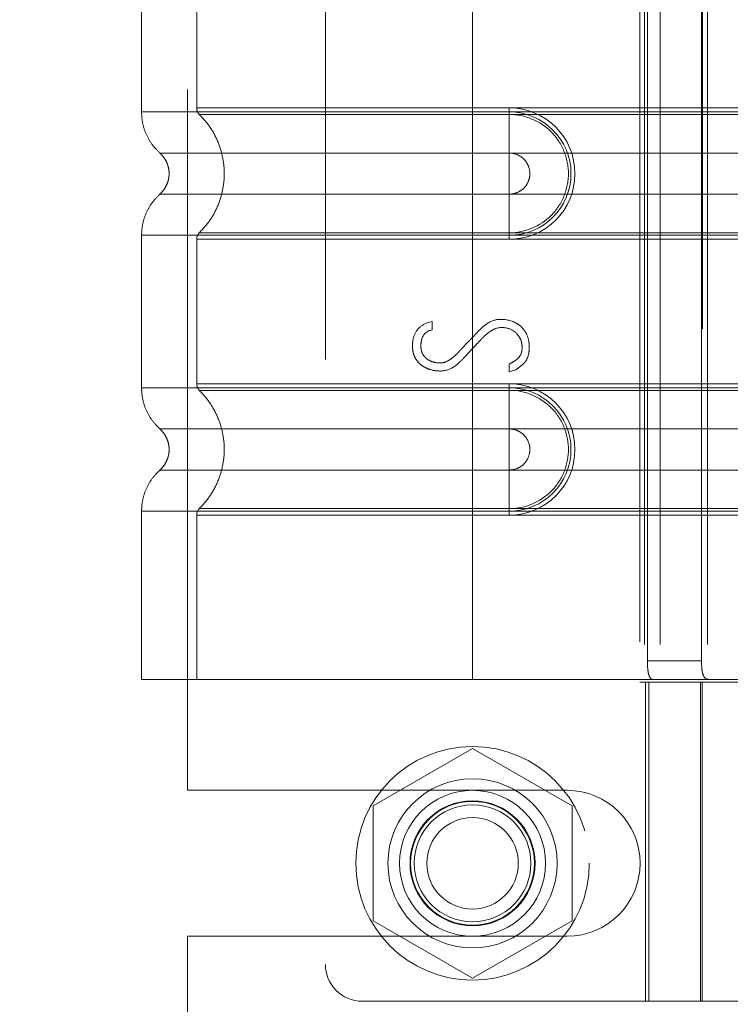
# Model space of a CAD drawing. Header units: inches. Extents: x 0.2 to 10.8, y 0.2 to 8.2.
# Tile 34 of 146: x 1.9 to 2.001, y 3.448 to 3.589. Entities that reach past the tile are written whole.
import ezdxf

# ---------------------------------------------------------------- set-up
doc = ezdxf.new("R2010")
doc.units = ezdxf.units.IN
doc.header["$MEASUREMENT"] = 0
doc.linetypes.add('HIDDEN', pattern=[0.075, 0.05, -0.025])
doc.layers.add('DIMENSIONS', color=140, linetype='Continuous')
doc.styles.add('SLDTEXTSTYLE0', font='TXT', dxfattribs={"width": 0.7})
doc.dimstyles.new('SLDDIMSTYLE1', dxfattribs={"dimtxt": 0.084961, "dimasz": 0.13, "dimexe": 0, "dimexo": 0.0625, "dimgap": 0.02124, "dimtad": 0, "dimtih": 1, "dimtoh": 1, "dimlfac": 15, "dimrnd": 1e-09, "dimzin": 12, "dimdsep": 46, "dimtxsty": 'SLDTEXTSTYLE0', "dimsah": 1, "dimcen": 0.09, "dimadec": 0, "dimazin": 3, "dimtfac": 1, "dimtmove": 0, "dimatfit": 0, "dimfxl": 0, "dimfrac": 2, "dimtolj": 1, "dimtzin": 12, "dimarcsym": 0})

# ---------------------------------------------------------------- blocks, each defined once
blk = doc.blocks.new('_D_5')
at = {"layer": 'DIMENSIONS'}
for p, q in [((1.10274, 3.32643), (1.10274, 3.57643)), ((1.9172, 3.32643), (0.97774, 3.32643)), ((1.19976, 3.16343), (0.97774, 3.16343)), ((1.10274, 2.86932), (1.10274, 3.16343)), ((0.57204, 2.86932), (0.54351, 2.86932)), ((0.54351, 2.86932), (0.54351, 2.73429)), ((0.82451, 2.86932), (0.85304, 2.86932)), ((0.85304, 2.86932), (0.85304, 2.73429)), ((0.97768, 2.86932), (1.10274, 2.86932)), ((0.54351, 2.73429), (0.57204, 2.73429)), ((0.85304, 2.73429), (0.82451, 2.73429))]:
    blk.add_line(p, q, dxfattribs=at)
for points in [[(1.10274, 3.32643), (1.12274, 3.45643), (1.08274, 3.45643)], [(1.10274, 3.16343), (1.08274, 3.03343), (1.12274, 3.03343)]]:
    blk.add_solid(points, dxfattribs=at)
at = {"layer": 'DIMENSIONS', "char_height": 0.083333, "attachment_point": 1, "style": 'SLDTEXTSTYLE0'}
for s, insert in [('2.45', (0.57204, 2.99576)), ('62.1', (0.57204, 2.84171))]:
    blk.add_mtext(s, dxfattribs=dict(at, insert=insert))
blk = doc.blocks.new('_D_6')
at = {"layer": 'DIMENSIONS'}
for p, q in [((0.72529, 3.7679), (0.72529, 4.0179)), ((1.9172, 3.7679), (0.60029, 3.7679)), ((0.56371, 3.56224), (0.53518, 3.56224)), ((0.53518, 3.56224), (0.53518, 3.42721)), ((0.88686, 3.56224), (0.91539, 3.56224)), ((0.91539, 3.56224), (0.91539, 3.42721)), ((0.53518, 3.42721), (0.56371, 3.42721)), ((0.91539, 3.42721), (0.88686, 3.42721)), ((1.9172, 3.32643), (0.60029, 3.32643)), ((0.72529, 3.32643), (0.72529, 3.07643))]:
    blk.add_line(p, q, dxfattribs=at)
for points in [[(0.72529, 3.7679), (0.74529, 3.8979), (0.70529, 3.8979)], [(0.72529, 3.32643), (0.70529, 3.19643), (0.74529, 3.19643)]]:
    blk.add_solid(points, dxfattribs=at)
at = {"layer": 'DIMENSIONS', "char_height": 0.083333, "attachment_point": 1, "style": 'SLDTEXTSTYLE0'}
for s, insert in [('6.62', (0.59905, 3.68868)), ('168.2', (0.56371, 3.53463))]:
    blk.add_mtext(s, dxfattribs=dict(at, insert=insert))
blk = doc.blocks.new('_D_7')
at = {"layer": 'DIMENSIONS'}
for p, q in [((0.55067, 4.37012), (0.52214, 4.37012)), ((0.52214, 4.37012), (0.52214, 4.23509)), ((0.87382, 4.37012), (0.90235, 4.37012)), ((0.90235, 4.37012), (0.90235, 4.23509)), ((1.02699, 4.37012), (1.10274, 4.37012)), ((1.10274, 4.37012), (1.10274, 4.12183)), ((0.52214, 4.23509), (0.55067, 4.23509)), ((0.90235, 4.23509), (0.87382, 4.23509)), ((1.9172, 4.12183), (0.97774, 4.12183)), ((1.9172, 3.7679), (0.97774, 3.7679)), ((1.10274, 3.7679), (1.10274, 3.5179))]:
    blk.add_line(p, q, dxfattribs=at)
for points in [[(1.10274, 4.12183), (1.12274, 4.25183), (1.08274, 4.25183)], [(1.10274, 3.7679), (1.08274, 3.6379), (1.12274, 3.6379)]]:
    blk.add_solid(points, dxfattribs=at)
at = {"layer": 'DIMENSIONS', "char_height": 0.083333, "attachment_point": 1, "style": 'SLDTEXTSTYLE0'}
for s, insert in [('5.31', (0.58601, 4.49656)), ('134.8', (0.55067, 4.34251))]:
    blk.add_mtext(s, dxfattribs=dict(at, insert=insert))

msp = doc.modelspace()

# ---------------------------------------------------------------- linework, layer by layer
at = {"color": 7, "linetype": 'HIDDEN', "lineweight": 18}
for p, q in [((1.9969732, 3.6447123), (1.9969732, 3.4478619)), ((1.9431675, 3.6403449), (1.9431675, 3.4539932)), ((1.9234982, 3.4788455), (1.9234982, 3.6154789)), ((1.9169207, 3.5996625), (1.9169207, 3.5756571)), ((1.9247948, 3.5996625), (1.9247948, 3.5762256)), ((1.9641648, 3.5996625), (1.9641648, 3.5756571)), ((1.9641648, 3.5996625), (1.9641648, 3.5756571)), ((1.9641648, 3.5996625), (1.9641648, 3.5762256)), ((1.9641648, 3.5996625), (1.9641648, 3.5762256)), ((1.9880253, 3.6000562), (1.9880253, 3.4942819)), ((1.9886875, 3.5996625), (1.9886875, 3.4946756)), ((1.9886875, 3.5996625), (1.9886875, 3.4946756)), ((1.9909371, 3.5996625), (1.9909371, 3.4946756)), ((1.997686, 3.5996625), (1.997686, 3.4946756)), ((1.9891231, 3.5970378), (1.9891231, 3.4973003)), ((1.9968437, 3.5970378), (1.9968437, 3.4973003)), ((1.9641648, 3.5762256), (1.9694142, 3.5762256)), ((2.0612777, 3.5762256), (1.9641648, 3.5762256)), ((1.9694142, 3.5762256), (1.9694142, 3.5752892)), ((1.9641648, 3.5756571), (1.9694142, 3.5756571)), ((2.0612777, 3.5756571), (1.9641648, 3.5756571)), ((1.9641648, 3.5752892), (1.9694142, 3.5752892)), ((2.0612777, 3.5752892), (1.9641648, 3.5752892)), ((1.9694142, 3.5756571), (1.9694142, 3.5697838)), ((1.9641648, 3.5697838), (1.9694142, 3.5697838)), ((2.0612777, 3.5697838), (1.9641648, 3.5697838)), ((1.9694142, 3.5639243), (1.9641648, 3.5639243)), ((1.9641648, 3.5639243), (2.0612777, 3.5639243)), ((1.9694142, 3.5580511), (1.9694142, 3.5639243)), ((1.9169207, 3.5580511), (1.9169207, 3.536287)), ((1.9694142, 3.5584189), (1.9641648, 3.5584189)), ((1.9641648, 3.5584189), (2.0612777, 3.5584189)), ((1.9641648, 3.5580511), (1.9641648, 3.536287)), ((1.9641648, 3.5580511), (1.9641648, 3.536287)), ((1.9694142, 3.5580511), (1.9641648, 3.5580511)), ((1.9641648, 3.5580511), (2.0612777, 3.5580511)), ((1.9694142, 3.5574825), (1.9694142, 3.5584189)), ((1.9247948, 3.5574825), (1.9247948, 3.5368556)), ((1.9641648, 3.5574825), (1.9641648, 3.5368556)), ((1.9641648, 3.5574825), (1.9641648, 3.5368556)), ((1.9694142, 3.5574825), (1.9641648, 3.5574825)), ((1.9641648, 3.5574825), (2.0612777, 3.5574825)), ((1.9576697, 3.5455435), (1.9584127, 3.5457357)), ((1.9584127, 3.5457357), (1.9584127, 3.5445443)), ((1.9694042, 3.5385489), (1.9694042, 3.5396762)), ((1.9703266, 3.5388564), (1.9694042, 3.5385489)), ((1.9641648, 3.5368556), (1.9694142, 3.5368556)), ((2.0612777, 3.5368556), (1.9641648, 3.5368556)), ((1.9641648, 3.536287), (1.9694142, 3.536287)), ((2.0612777, 3.536287), (1.9641648, 3.536287)), ((1.9641648, 3.5359192), (1.9694142, 3.5359192)), ((2.0612777, 3.5359192), (1.9641648, 3.5359192)), ((1.9694142, 3.5368556), (1.9694142, 3.5359192)), ((1.9694142, 3.536287), (1.9694142, 3.5304138)), ((1.9641648, 3.5304138), (1.9694142, 3.5304138)), ((2.0612777, 3.5304138), (1.9641648, 3.5304138)), ((1.9694142, 3.5245542), (1.9641648, 3.5245542)), ((1.9641648, 3.5245542), (2.0612777, 3.5245542)), ((1.9694142, 3.518681), (1.9694142, 3.5245542)), ((1.9169207, 3.518681), (1.9169207, 3.4946756)), ((1.9694142, 3.5190488), (1.9641648, 3.5190488)), ((1.9641648, 3.5190488), (2.0612777, 3.5190488)), ((1.9641648, 3.518681), (1.9641648, 3.4946756)), ((1.9694142, 3.518681), (1.9641648, 3.518681)), ((1.9641648, 3.518681), (1.9641648, 3.4946756)), ((1.9641648, 3.518681), (2.0612777, 3.518681)), ((1.9694142, 3.5181124), (1.9694142, 3.5190488)), ((1.9247948, 3.5181124), (1.9247948, 3.4946756)), ((1.9641648, 3.5181124), (1.9641648, 3.4946756)), ((1.9641648, 3.5181124), (1.9641648, 3.4946756)), ((1.9694142, 3.5181124), (1.9641648, 3.5181124)), ((1.9641648, 3.5181124), (2.0612777, 3.5181124)), ((1.9968437, 3.4973003), (1.9891231, 3.4973003)), ((1.9641648, 3.4946756), (1.9169207, 3.4946756)), ((1.9886875, 3.4946756), (1.9641648, 3.4946756)), ((1.9880253, 3.4942819), (2.0035349, 3.4942819)), ((1.9909371, 3.4946756), (1.9886875, 3.4946756)), ((1.9888368, 3.4942819), (1.9888368, 3.4487438)), ((1.9893376, 3.4487438), (1.9893376, 3.4942819)), ((2.0182331, 3.4946756), (1.9909371, 3.4946756)), ((1.9967108, 3.4942819), (1.9967108, 3.4487438)), ((1.9969433, 3.4942819), (1.9969433, 3.4487438)), ((1.9641648, 3.4848256), (1.9499648, 3.4766272)), ((1.9783648, 3.4766272), (1.9641648, 3.4848256)), ((1.9234982, 3.4788455), (1.9776648, 3.4788455)), ((1.9499648, 3.4766272), (1.9499648, 3.4602305)), ((1.9783648, 3.4602305), (1.9783648, 3.4766272)), ((1.9499648, 3.4602305), (1.9641648, 3.4520321)), ((1.9641648, 3.4520321), (1.9783648, 3.4602305)), ((1.9234982, 3.3922205), (1.9234982, 3.4580122)), ((1.9234982, 3.4580122), (1.9776648, 3.4580122)), ((1.9484168, 3.4487438), (2.0035349, 3.4487438))]:
    msp.add_line(p, q, dxfattribs=at)
for radius in [0.0166667, 0.0120735, 0.0104167, 0.0089239, 0.0088333, 0.0083333, 0.00653]:
    msp.add_circle((1.9641648, 3.4684289), radius, dxfattribs=at)
for centre, radius, start, end in [((1.9694142, 3.5668541), 0.0093716, 270, 90), ((1.9694142, 3.5668541), 0.008803, 270, 90), ((1.9694142, 3.527484), 0.0093716, 270, 90), ((1.9694142, 3.527484), 0.008803, 270, 90), ((1.9776648, 3.4684289), 0.0104167, 270, 90), ((1.9484168, 3.4539932), 0.0052493, 180, 270)]:
    msp.add_arc(centre, radius, start, end, dxfattribs=at)
for points, knots in [([(1.9641648, 3.5762256), (1.9581503, 3.5762256), (1.9478538, 3.5762256), (1.9351157, 3.5762256), (1.9268443, 3.5762256), (1.9237699, 3.5762256), (1.9268443, 3.5762256), (1.9351157, 3.5762256), (1.9478538, 3.5762256), (1.9581503, 3.5762256), (1.9641648, 3.5762256)], [4.71239975, 4.71239975, 4.71239975, 4.71239975, 5.17054869, 5.49779793, 5.89049701, 6.2831961, 6.67589519, 7.06859428, 7.39584352, 7.85399245, 7.85399245, 7.85399245, 7.85399245]), ([(1.9247948, 3.5762317), (1.9247991, 3.5761446), (1.9248077, 3.5759685), (1.9248908, 3.5757153), (1.9250132, 3.5754786), (1.9251328, 3.5753491), (1.925192, 3.575285)], [0, 0, 0, 0, 0.24752411, 0.50000002, 0.75247592, 1, 1, 1, 1]), ([(1.9169206, 3.5756571), (1.9169543, 3.5751073), (1.9170223, 3.5739954), (1.9175679, 3.5723994), (1.9184021, 3.5709341), (1.9191897, 3.5701472), (1.9195791, 3.5697582)], [0, 0, 0, 0, 0.24733805, 0.50013361, 0.7528697, 1, 1, 1, 1]), ([(1.9641648, 3.5756571), (1.9610727, 3.5756571), (1.9579807, 3.5756571), (1.9519153, 3.5756571), (1.9489421, 3.5756571), (1.9432286, 3.5756571), (1.9404884, 3.5756571), (1.9353464, 3.5756571), (1.9329447, 3.5756571), (1.9285718, 3.5756571), (1.9266007, 3.5756571), (1.9231649, 3.5756571), (1.9217003, 3.5756571), (1.9193337, 3.5756571), (1.9184318, 3.5756571), (1.9172253, 3.5756571), (1.9169207, 3.5756571), (1.9169207, 3.5756571), (1.9172253, 3.5756571), (1.9184318, 3.5756571), (1.9193337, 3.5756571), (1.9217003, 3.5756571), (1.9231649, 3.5756571), (1.9266007, 3.5756571), (1.9285718, 3.5756571), (1.9329447, 3.5756571), (1.9353464, 3.5756571), (1.9404884, 3.5756571), (1.9432286, 3.5756571), (1.9489421, 3.5756571), (1.9519153, 3.5756571), (1.9579807, 3.5756571), (1.9610727, 3.5756571), (1.9641648, 3.5756571)], [0, 0, 0, 0, 0.0625, 0.0625, 0.125, 0.125, 0.1875, 0.1875, 0.25, 0.25, 0.3125, 0.3125, 0.375, 0.375, 0.4375, 0.4375, 0.5, 0.5, 0.5625, 0.5625, 0.625, 0.625, 0.6875, 0.6875, 0.75, 0.75, 0.8125, 0.8125, 0.875, 0.875, 0.9375, 0.9375, 1, 1, 1, 1]), ([(1.9251069, 3.5753678), (1.925647, 3.5747856), (1.926727, 3.5736215), (1.9278486, 3.5715022), (1.9285643, 3.5692292), (1.9288103, 3.5668541), (1.9285643, 3.5644789), (1.9278486, 3.5622059), (1.926727, 3.5600867), (1.925647, 3.5589225), (1.9251069, 3.5583403)], [0, 0, 0, 0, 0.12508578, 0.25012635, 0.37515545, 0.5, 0.62484455, 0.74987365, 0.87491422, 1, 1, 1, 1]), ([(1.9641648, 3.5752892), (1.9590618, 3.5752893), (1.9539634, 3.5752893), (1.9445354, 3.5752893), (1.9402108, 3.5752893), (1.9329987, 3.5752894), (1.9301072, 3.5752894), (1.9262038, 3.5752894), (1.925188, 3.5752895), (1.9251891, 3.5752895), (1.9262026, 3.5752895), (1.930108, 3.5752896), (1.9329975, 3.5752896), (1.9402109, 3.5752896), (1.944535, 3.5752897), (1.9539633, 3.5752897), (1.959061, 3.5752897), (1.9641648, 3.5752897)], [0, 0, 0, 0, 0.125, 0.125, 0.25, 0.25, 0.375, 0.375, 0.5, 0.5, 0.625, 0.625, 0.75, 0.75, 0.875, 0.875, 1, 1, 1, 1]), ([(1.9641648, 3.5756571), (1.9641648, 3.5745523), (1.9641648, 3.573448), (1.9641648, 3.5714312), (1.9641648, 3.5705197), (1.9641648, 3.5697838)], [0, 0, 0, 0, 0.5, 0.5, 1, 1, 1, 1]), ([(1.9641648, 3.5756571), (1.9641648, 3.5745855), (1.9641648, 3.5723386), (1.9641648, 3.5704945), (1.9641648, 3.5697832)], [0.052118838, 0.052118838, 0.052118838, 0.052118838, 0.500001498, 0.948006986, 0.948006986, 0.948006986, 0.948006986]), ([(1.9641648, 3.5584189), (1.9641648, 3.5606041), (1.9641648, 3.5668541), (1.9641648, 3.573104), (1.9641648, 3.5752892)], [0.027131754, 0.027131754, 0.027131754, 0.027131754, 0.5, 0.972868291, 0.972868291, 0.972868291, 0.972868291]), ([(1.9694142, 3.5752892), (1.9716314, 3.5753114), (1.9749095, 3.5739118), (1.97741, 3.5701658), (1.978069, 3.5668541), (1.97741, 3.5635424), (1.9749095, 3.5597963), (1.9716314, 3.5583967), (1.9694142, 3.5584189)], [6.28318531, 6.28318531, 6.28318531, 6.28318531, 7.06858347, 7.46128255, 7.85398163, 8.24668072, 8.6393798, 9.42477796, 9.42477796, 9.42477796, 9.42477796]), ([(1.9195213, 3.5698095), (1.9197187, 3.5696128), (1.9201139, 3.569219), (1.9205286, 3.5684845), (1.9207958, 3.5676896), (1.9208888, 3.5668541), (1.9207958, 3.5660185), (1.9205286, 3.5652237), (1.9201139, 3.5644892), (1.9197187, 3.5640954), (1.9195213, 3.5638987)], [0, 0, 0, 0, 0.12483242, 0.24993914, 0.37510573, 0.5, 0.62489427, 0.75006086, 0.87516758, 1, 1, 1, 1]), ([(1.9641648, 3.5697832), (1.9575485, 3.5697832), (1.9460186, 3.5697832), (1.9315204, 3.5697832), (1.9219303, 3.5697832), (1.9183611, 3.5697832), (1.9219303, 3.5697832), (1.9315204, 3.5697832), (1.9460186, 3.5697832), (1.9575485, 3.5697832), (1.9641648, 3.5697832)], [4.71241411, 4.71241411, 4.71241411, 4.71241411, 5.15721613, 5.48839216, 5.88580339, 6.28321463, 6.68062587, 7.0780371, 7.40921314, 7.85401516, 7.85401516, 7.85401516, 7.85401516]), ([(1.9694142, 3.5697838), (1.9697977, 3.5697838), (1.9701811, 3.5697076), (1.9708897, 3.5694141), (1.9712147, 3.5691969), (1.971757, 3.5686546), (1.9719742, 3.5683296), (1.9722677, 3.5676209), (1.972344, 3.5672376), (1.972344, 3.5664706), (1.9722677, 3.5660872), (1.9719742, 3.5653786), (1.971757, 3.5650536), (1.9712147, 3.5645112), (1.9708897, 3.5642941), (1.9701811, 3.5640005), (1.9697977, 3.5639243), (1.9694142, 3.5639243)], [0, 0, 0, 0, 0.125, 0.125, 0.25, 0.25, 0.375, 0.375, 0.5, 0.5, 0.625, 0.625, 0.75, 0.75, 0.875, 0.875, 1, 1, 1, 1]), ([(1.9195791, 3.5639499), (1.9191897, 3.5635609), (1.9184021, 3.5627741), (1.9175679, 3.5613087), (1.9170223, 3.5597127), (1.9169543, 3.5586009), (1.9169206, 3.558051)], [0, 0, 0, 0, 0.24713031, 0.49986639, 0.75266195, 1, 1, 1, 1]), ([(1.9641648, 3.563925), (1.9575485, 3.563925), (1.9460186, 3.563925), (1.9315204, 3.563925), (1.9219303, 3.563925), (1.9183611, 3.563925), (1.9219303, 3.563925), (1.9315204, 3.563925), (1.9460186, 3.563925), (1.9575485, 3.563925), (1.9641648, 3.563925)], [4.71236405, 4.71236405, 4.71236405, 4.71236405, 5.15716608, 5.48834211, 5.88575335, 6.2831646, 6.68057584, 7.07798708, 7.40916311, 7.85396503, 7.85396503, 7.85396503, 7.85396503]), ([(1.9641648, 3.5580511), (1.9641648, 3.5591559), (1.9641648, 3.5602602), (1.9641648, 3.5622769), (1.9641648, 3.5631884), (1.9641648, 3.5639243)], [0, 0, 0, 0, 0.5, 0.5, 1, 1, 1, 1]), ([(1.9641648, 3.558051), (1.9641648, 3.5591227), (1.9641648, 3.5613695), (1.9641649, 3.5632136), (1.9641649, 3.563925)], [0.052118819, 0.052118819, 0.052118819, 0.052118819, 0.500001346, 0.948007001, 0.948007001, 0.948007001, 0.948007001]), ([(1.9641648, 3.5580511), (1.9610727, 3.5580511), (1.9579807, 3.5580511), (1.9519153, 3.5580511), (1.9489421, 3.5580511), (1.9432286, 3.5580511), (1.9404884, 3.5580511), (1.9353464, 3.5580511), (1.9329447, 3.5580511), (1.9285718, 3.5580511), (1.9266007, 3.5580511), (1.9231649, 3.5580511), (1.9217003, 3.5580511), (1.9193337, 3.5580511), (1.9184318, 3.5580511), (1.9172253, 3.5580511), (1.9169207, 3.5580511), (1.9169207, 3.5580511), (1.9172253, 3.5580511), (1.9184318, 3.5580511), (1.9193337, 3.5580511), (1.9217003, 3.5580511), (1.9231649, 3.5580511), (1.9266007, 3.5580511), (1.9285718, 3.5580511), (1.9329447, 3.5580511), (1.9353464, 3.5580511), (1.9404884, 3.5580511), (1.9432286, 3.5580511), (1.9489421, 3.5580511), (1.9519153, 3.5580511), (1.9579807, 3.5580511), (1.9610727, 3.5580511), (1.9641648, 3.5580511)], [0, 0, 0, 0, 0.0625, 0.0625, 0.125, 0.125, 0.1875, 0.1875, 0.25, 0.25, 0.3125, 0.3125, 0.375, 0.375, 0.4375, 0.4375, 0.5, 0.5, 0.5625, 0.5625, 0.625, 0.625, 0.6875, 0.6875, 0.75, 0.75, 0.8125, 0.8125, 0.875, 0.875, 0.9375, 0.9375, 1, 1, 1, 1]), ([(1.925192, 3.5584232), (1.9251328, 3.5583591), (1.9250132, 3.5582295), (1.9248908, 3.5579928), (1.9248077, 3.5577396), (1.9247991, 3.5575636), (1.9247948, 3.5574764)], [0, 0, 0, 0, 0.24752409, 0.49999999, 0.7524759, 1, 1, 1, 1]), ([(1.9641648, 3.5584184), (1.959061, 3.5584184), (1.9539633, 3.5584184), (1.944535, 3.5584185), (1.9402109, 3.5584185), (1.9329975, 3.5584185), (1.930108, 3.5584186), (1.9262026, 3.5584186), (1.9251891, 3.5584186), (1.925188, 3.5584187), (1.9262038, 3.5584187), (1.9301072, 3.5584187), (1.9329987, 3.5584188), (1.9402108, 3.5584188), (1.9445354, 3.5584188), (1.9539634, 3.5584189), (1.9590618, 3.5584189), (1.9641648, 3.5584189)], [0, 0, 0, 0, 0.125, 0.125, 0.25, 0.25, 0.375, 0.375, 0.5, 0.5, 0.625, 0.625, 0.75, 0.75, 0.875, 0.875, 1, 1, 1, 1]), ([(1.9641648, 3.5574825), (1.9581503, 3.5574825), (1.9478538, 3.5574825), (1.9351157, 3.5574825), (1.9268443, 3.5574825), (1.9237699, 3.5574825), (1.9268443, 3.5574825), (1.9351157, 3.5574825), (1.9478538, 3.5574825), (1.9581503, 3.5574825), (1.9641648, 3.5574825)], [4.71239001, 4.71239001, 4.71239001, 4.71239001, 5.17053895, 5.49778819, 5.89048727, 6.28318636, 6.67588545, 7.06858454, 7.39583378, 7.85398272, 7.85398272, 7.85398272, 7.85398272]), ([(1.9694042, 3.5396762), (1.9698037, 3.5398882), (1.9702839, 3.5401807), (1.9705698, 3.5403824), (1.9709587, 3.5407954), (1.9712356, 3.5414352), (1.9712553, 3.5424711), (1.9710155, 3.543343), (1.9702479, 3.5443745), (1.9692366, 3.5448637), (1.9678387, 3.5449713), (1.9668122, 3.544442), (1.966196, 3.5439745), (1.9658136, 3.5436284), (1.9654741, 3.543278), (1.965298, 3.543091), (1.9649144, 3.5426867), (1.9644088, 3.5421485), (1.9637819, 3.5414798), (1.963277, 3.5409393), (1.9628965, 3.5405351), (1.9627194, 3.5403442), (1.9623745, 3.5399869), (1.9620041, 3.5396525), (1.961079, 3.5389398), (1.9596971, 3.5385556), (1.9583221, 3.5387999), (1.9574031, 3.5391669), (1.9568574, 3.5394912), (1.9561361, 3.5401984), (1.955746, 3.5409853), (1.9555622, 3.5419479), (1.9556348, 3.5433615), (1.9561655, 3.544657), (1.957087, 3.5453169), (1.9576697, 3.5455435)], [0, 0, 0, 0, 0.03125, 0.046875, 0.0625, 0.09375, 0.125, 0.15625, 0.1875, 0.25, 0.3125, 0.34375, 0.359375, 0.375, 0.3828125, 0.390625, 0.40625, 0.4375, 0.46875, 0.5, 0.515625, 0.5234375, 0.53125, 0.546875, 0.5625, 0.625, 0.6875, 0.71875, 0.75, 0.78125, 0.8125, 0.84375, 0.875, 0.9375, 1, 1, 1, 1]), ([(1.9584127, 3.5445443), (1.9576644, 3.5444196), (1.9570533, 3.5438994), (1.9568106, 3.5427813), (1.9567732, 3.5418471), (1.9569808, 3.5410808), (1.9575758, 3.5404468), (1.95802, 3.5401576), (1.958651, 3.5399107), (1.9595595, 3.5397715), (1.9604392, 3.5399501), (1.9612564, 3.5405123), (1.9617691, 3.5409595), (1.9622888, 3.5415039), (1.9624818, 3.5417146), (1.9629746, 3.542237), (1.9635985, 3.5428968), (1.9644034, 3.5437285), (1.9650062, 3.5443917), (1.9656829, 3.5450382), (1.9666453, 3.5457708), (1.9674589, 3.5460559), (1.9681103, 3.5460559)], [0, 0, 0, 0, 0.125, 0.15625, 0.1875, 0.25, 0.28125, 0.3125, 0.375, 0.4375, 0.5, 0.53125, 0.5625, 0.578125, 0.59375, 0.625, 0.6875, 0.75, 0.8125, 0.84375, 0.875, 1, 1, 1, 1]), ([(1.9681103, 3.5460559), (1.9691141, 3.5460559), (1.970377, 3.5457228), (1.971623, 3.5445392), (1.9721546, 3.543422), (1.9723278, 3.5419622), (1.9721356, 3.540804), (1.9718407, 3.5402049), (1.9715876, 3.5398615), (1.9714604, 3.5397358), (1.9710699, 3.5393953), (1.9706058, 3.5390544), (1.9703266, 3.5388564)], [0, 0, 0, 0, 0.25, 0.375, 0.5, 0.625, 0.75, 0.8125, 0.84375, 0.875, 0.9375, 1, 1, 1, 1]), ([(1.9169206, 3.536287), (1.9169543, 3.5357372), (1.9170223, 3.5346254), (1.9175679, 3.5330294), (1.9184021, 3.531564), (1.9191897, 3.5307771), (1.9195791, 3.5303881)], [0, 0, 0, 0, 0.24733805, 0.50013361, 0.7528697, 1, 1, 1, 1]), ([(1.9641648, 3.536287), (1.9610727, 3.536287), (1.9579807, 3.536287), (1.9519153, 3.536287), (1.9489421, 3.536287), (1.9432286, 3.536287), (1.9404884, 3.536287), (1.9353464, 3.536287), (1.9329447, 3.536287), (1.9285718, 3.536287), (1.9266007, 3.536287), (1.9231649, 3.536287), (1.9217003, 3.536287), (1.9193337, 3.536287), (1.9184318, 3.536287), (1.9172253, 3.536287), (1.9169207, 3.536287), (1.9169207, 3.536287), (1.9172253, 3.536287), (1.9184318, 3.536287), (1.9193337, 3.536287), (1.9217003, 3.536287), (1.9231649, 3.536287), (1.9266007, 3.536287), (1.9285718, 3.536287), (1.9329447, 3.536287), (1.9353464, 3.536287), (1.9404884, 3.536287), (1.9432286, 3.536287), (1.9489421, 3.536287), (1.9519153, 3.536287), (1.9579807, 3.536287), (1.9610727, 3.536287), (1.9641648, 3.536287)], [0, 0, 0, 0, 0.0625, 0.0625, 0.125, 0.125, 0.1875, 0.1875, 0.25, 0.25, 0.3125, 0.3125, 0.375, 0.375, 0.4375, 0.4375, 0.5, 0.5, 0.5625, 0.5625, 0.625, 0.625, 0.6875, 0.6875, 0.75, 0.75, 0.8125, 0.8125, 0.875, 0.875, 0.9375, 0.9375, 1, 1, 1, 1]), ([(1.9641648, 3.5368556), (1.9583623, 3.5368556), (1.9482492, 3.5368556), (1.9355012, 3.5368556), (1.9270175, 3.5368556), (1.9237592, 3.5368556), (1.9267244, 3.5368556), (1.9349739, 3.5368556), (1.9477561, 3.5368556), (1.9581142, 3.5368556), (1.9641648, 3.5368556)], [4.71239469, 4.71239469, 4.71239469, 4.71239469, 5.154448, 5.48366074, 5.87871603, 6.27377131, 6.6688266, 7.06388188, 7.39309462, 7.85399245, 7.85399245, 7.85399245, 7.85399245]), ([(1.9247948, 3.5368617), (1.9247991, 3.5367745), (1.9248077, 3.5365984), (1.9248908, 3.5363452), (1.9250133, 3.5361085), (1.9251328, 3.535979), (1.925192, 3.5359149)], [0, 0, 0, 0, 0.247524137, 0.50000006, 0.752475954, 1, 1, 1, 1]), ([(1.9251069, 3.5359978), (1.9256436, 3.5354134), (1.9267174, 3.5342442), (1.9278402, 3.5321271), (1.9285615, 3.5298568), (1.9288116, 3.527484), (1.9285615, 3.5251112), (1.9278402, 3.5228409), (1.9267174, 3.5207238), (1.9256436, 3.5195546), (1.9251069, 3.5189702)], [0, 0, 0, 0, 0.125054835, 0.250208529, 0.375263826, 0.5, 0.624736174, 0.749791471, 0.874945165, 1, 1, 1, 1]), ([(1.9641648, 3.5359191), (1.9625408, 3.5359191), (1.9608142, 3.5359191), (1.9571675, 3.5359191), (1.9552469, 3.5359191), (1.9512556, 3.5359191), (1.9491845, 3.5359191), (1.9449855, 3.5359191), (1.9428573, 3.5359191), (1.9386998, 3.5359191), (1.9366709, 3.5359191), (1.9329261, 3.5359191), (1.9312119, 3.5359191), (1.9283347, 3.5359191), (1.9271742, 3.5359191), (1.9255998, 3.5359191), (1.9251877, 3.5359191), (1.9251877, 3.5359191), (1.9255998, 3.5359191), (1.9271742, 3.5359191), (1.9283347, 3.5359191), (1.9312119, 3.5359191), (1.9329261, 3.5359191), (1.9366709, 3.5359191), (1.9386998, 3.5359191), (1.9428573, 3.5359191), (1.9449855, 3.5359191), (1.9491845, 3.5359191), (1.9512556, 3.5359191), (1.9552469, 3.5359191), (1.9571675, 3.5359191), (1.9608142, 3.5359191), (1.9625408, 3.5359191), (1.9641648, 3.5359191)], [0, 0, 0, 0, 0.0625, 0.0625, 0.125, 0.125, 0.1875, 0.1875, 0.25, 0.25, 0.3125, 0.3125, 0.375, 0.375, 0.4375, 0.4375, 0.5, 0.5, 0.5625, 0.5625, 0.625, 0.625, 0.6875, 0.6875, 0.75, 0.75, 0.8125, 0.8125, 0.875, 0.875, 0.9375, 0.9375, 1, 1, 1, 1]), ([(1.9641648, 3.536287), (1.9641648, 3.5351822), (1.9641648, 3.5340779), (1.9641648, 3.5320611), (1.9641648, 3.5311497), (1.9641648, 3.5304138)], [0, 0, 0, 0, 0.5, 0.5, 1, 1, 1, 1]), ([(1.9641648, 3.536287), (1.9641648, 3.5352154), (1.9641648, 3.5329685), (1.9641648, 3.5311244), (1.9641648, 3.5304131)], [0.052118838, 0.052118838, 0.052118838, 0.052118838, 0.500001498, 0.948006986, 0.948006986, 0.948006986, 0.948006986]), ([(1.9694142, 3.5359192), (1.9716314, 3.5359413), (1.9749095, 3.5345417), (1.97741, 3.5307957), (1.978069, 3.527484), (1.97741, 3.5241723), (1.9749095, 3.5204263), (1.9716314, 3.5190266), (1.9694142, 3.5190488)], [6.28318531, 6.28318531, 6.28318531, 6.28318531, 7.06858347, 7.46128255, 7.85398163, 8.24668072, 8.6393798, 9.42477796, 9.42477796, 9.42477796, 9.42477796]), ([(1.9195213, 3.5304394), (1.9197187, 3.5302427), (1.9201139, 3.5298489), (1.9205286, 3.5291144), (1.9207958, 3.5283195), (1.9208888, 3.527484), (1.9207958, 3.5266485), (1.9205286, 3.5258536), (1.9201139, 3.5251191), (1.9197187, 3.5247253), (1.9195213, 3.5245286)], [0, 0, 0, 0, 0.12483242, 0.24993914, 0.37510573, 0.5, 0.62489427, 0.75006086, 0.87516758, 1, 1, 1, 1]), ([(1.9641648, 3.5304131), (1.9575485, 3.5304131), (1.9460186, 3.5304131), (1.9315204, 3.5304131), (1.9219303, 3.5304131), (1.9183611, 3.5304131), (1.9219303, 3.5304131), (1.9315204, 3.5304131), (1.9460186, 3.5304131), (1.9575485, 3.5304131), (1.9641648, 3.5304131)], [4.71241411, 4.71241411, 4.71241411, 4.71241411, 5.15721613, 5.48839216, 5.88580339, 6.28321463, 6.68062587, 7.0780371, 7.40921314, 7.85401516, 7.85401516, 7.85401516, 7.85401516]), ([(1.9694142, 3.5304138), (1.9697977, 3.5304138), (1.9701811, 3.5303375), (1.9708897, 3.530044), (1.9712147, 3.5298268), (1.971757, 3.5292845), (1.9719742, 3.5289595), (1.9722677, 3.5282509), (1.972344, 3.5278675), (1.972344, 3.5271005), (1.9722677, 3.5267171), (1.9719742, 3.5260085), (1.971757, 3.5256835), (1.9712147, 3.5251411), (1.9708897, 3.524924), (1.9701811, 3.5246305), (1.9697977, 3.5245542), (1.9694142, 3.5245542)], [0, 0, 0, 0, 0.125, 0.125, 0.25, 0.25, 0.375, 0.375, 0.5, 0.5, 0.625, 0.625, 0.75, 0.75, 0.875, 0.875, 1, 1, 1, 1]), ([(1.9195791, 3.5245799), (1.9191897, 3.5241908), (1.9184021, 3.523404), (1.9175679, 3.5219386), (1.9170223, 3.5203426), (1.9169543, 3.5192308), (1.9169206, 3.518681)], [0, 0, 0, 0, 0.24713031, 0.49986639, 0.75266195, 1, 1, 1, 1]), ([(1.9641648, 3.5245549), (1.9575485, 3.5245549), (1.9460186, 3.5245549), (1.9315204, 3.5245549), (1.9219303, 3.5245549), (1.9183611, 3.5245549), (1.9219303, 3.5245549), (1.9315204, 3.5245549), (1.9460186, 3.5245549), (1.9575485, 3.5245549), (1.9641648, 3.5245549)], [4.71236405, 4.71236405, 4.71236405, 4.71236405, 5.15716608, 5.48834211, 5.88575335, 6.2831646, 6.68057584, 7.07798708, 7.40916311, 7.85396514, 7.85396514, 7.85396514, 7.85396514]), ([(1.9641648, 3.518681), (1.9641648, 3.5197858), (1.9641648, 3.5208901), (1.9641648, 3.5229069), (1.9641648, 3.5238183), (1.9641648, 3.5245542)], [0, 0, 0, 0, 0.5, 0.5, 1, 1, 1, 1]), ([(1.9641648, 3.518681), (1.9641648, 3.5197526), (1.9641648, 3.5219994), (1.9641649, 3.5238435), (1.9641649, 3.5245549)], [0.052118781, 0.052118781, 0.052118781, 0.052118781, 0.500001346, 0.948006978, 0.948006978, 0.948006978, 0.948006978]), ([(1.9641648, 3.518681), (1.9610727, 3.518681), (1.9579807, 3.518681), (1.9519153, 3.518681), (1.9489421, 3.518681), (1.9432286, 3.518681), (1.9404884, 3.518681), (1.9353464, 3.518681), (1.9329447, 3.518681), (1.9285718, 3.518681), (1.9266007, 3.518681), (1.9231649, 3.518681), (1.9217003, 3.518681), (1.9193337, 3.518681), (1.9184318, 3.518681), (1.9172253, 3.518681), (1.9169207, 3.518681), (1.9169207, 3.518681), (1.9172253, 3.518681), (1.9184318, 3.518681), (1.9193337, 3.518681), (1.9217003, 3.518681), (1.9231649, 3.518681), (1.9266007, 3.518681), (1.9285718, 3.518681), (1.9329447, 3.518681), (1.9353464, 3.518681), (1.9404884, 3.518681), (1.9432286, 3.518681), (1.9489421, 3.518681), (1.9519153, 3.518681), (1.9579807, 3.518681), (1.9610727, 3.518681), (1.9641648, 3.518681)], [0, 0, 0, 0, 0.0625, 0.0625, 0.125, 0.125, 0.1875, 0.1875, 0.25, 0.25, 0.3125, 0.3125, 0.375, 0.375, 0.4375, 0.4375, 0.5, 0.5, 0.5625, 0.5625, 0.625, 0.625, 0.6875, 0.6875, 0.75, 0.75, 0.8125, 0.8125, 0.875, 0.875, 0.9375, 0.9375, 1, 1, 1, 1]), ([(1.925192, 3.5190531), (1.9251328, 3.518989), (1.9250133, 3.5188595), (1.9248908, 3.5186227), (1.9248077, 3.5183696), (1.9247991, 3.5181935), (1.9247948, 3.5181063)], [0, 0, 0, 0, 0.24752406, 0.49999996, 0.75247587, 1, 1, 1, 1]), ([(1.9641648, 3.5190488), (1.9625408, 3.5190488), (1.9608142, 3.5190488), (1.9571675, 3.5190488), (1.9552469, 3.5190488), (1.9512556, 3.5190488), (1.9491845, 3.5190488), (1.9449855, 3.5190488), (1.9428573, 3.5190488), (1.9386998, 3.5190488), (1.9366709, 3.5190488), (1.9329261, 3.5190488), (1.9312119, 3.5190488), (1.9283347, 3.5190488), (1.9271742, 3.5190488), (1.9255998, 3.5190488), (1.9251877, 3.5190488), (1.9251877, 3.5190488), (1.9255998, 3.5190488), (1.9271742, 3.5190488), (1.9283347, 3.5190488), (1.9312119, 3.5190488), (1.9329261, 3.5190488), (1.9366709, 3.5190488), (1.9386998, 3.5190488), (1.9428573, 3.5190488), (1.9449855, 3.5190488), (1.9491845, 3.5190488), (1.9512556, 3.5190488), (1.9552469, 3.5190488), (1.9571675, 3.5190488), (1.9608142, 3.5190488), (1.9625408, 3.5190488), (1.9641648, 3.5190488)], [0, 0, 0, 0, 0.0625, 0.0625, 0.125, 0.125, 0.1875, 0.1875, 0.25, 0.25, 0.3125, 0.3125, 0.375, 0.375, 0.4375, 0.4375, 0.5, 0.5, 0.5625, 0.5625, 0.625, 0.625, 0.6875, 0.6875, 0.75, 0.75, 0.8125, 0.8125, 0.875, 0.875, 0.9375, 0.9375, 1, 1, 1, 1]), ([(1.9641648, 3.5181124), (1.9581142, 3.5181124), (1.9477561, 3.5181124), (1.9349739, 3.5181124), (1.9267244, 3.5181124), (1.9237592, 3.5181124), (1.9270175, 3.5181124), (1.9355012, 3.5181124), (1.9482492, 3.5181124), (1.9583623, 3.5181124), (1.9641648, 3.5181124)], [4.71239001, 4.71239001, 4.71239001, 4.71239001, 5.17328784, 5.50250058, 5.89755587, 6.29261115, 6.68766644, 7.08272172, 7.41193446, 7.85398778, 7.85398778, 7.85398778, 7.85398778]), ([(1.9898703, 3.4946756), (1.9897422, 3.4946756), (1.9896282, 3.4947422), (1.9894343, 3.495003), (1.9893555, 3.4951971), (1.9892348, 3.495681), (1.9891918, 3.4959741), (1.9891365, 3.496607), (1.9891231, 3.4969525), (1.9891231, 3.4973003)], [0, 0, 0, 0, 0.25, 0.25, 0.5, 0.5, 0.75, 0.75, 1, 1, 1, 1]), ([(1.9968437, 3.4973003), (1.9968437, 3.4969481), (1.9968566, 3.4966022), (1.9969179, 3.4959589), (1.9969671, 3.4956645), (1.9971211, 3.4951808), (1.9972282, 3.4949885), (1.9975053, 3.4947374), (1.9976774, 3.4946756), (1.997874, 3.4946756)], [0, 0, 0, 0, 0.25, 0.25, 0.5, 0.5, 0.75, 0.75, 1, 1, 1, 1])]:
    msp.add_open_spline(points, degree=3, knots=knots, dxfattribs=at)
for points in [[(1.9641648, 3.5762256), (1.9641648, 3.5758781), (1.9641648, 3.5755327), (1.9641648, 3.5752892)], [(1.9641648, 3.5762256), (1.9641648, 3.5758862), (1.9641648, 3.5755237), (1.9641648, 3.5752892)], [(1.9641648, 3.5584189), (1.9641648, 3.5606129), (1.9641648, 3.5668541), (1.9641648, 3.5730953), (1.9641648, 3.5752892)], [(1.9694142, 3.5668541), (1.9694142, 3.5684212), (1.9694142, 3.5715487), (1.9694142, 3.574192), (1.9694142, 3.5752892)], [(1.9641648, 3.5668541), (1.9641648, 3.5679528), (1.9641648, 3.5690516), (1.9641648, 3.5697838)], [(1.9641648, 3.5668541), (1.9641648, 3.5679529), (1.9641648, 3.5690518), (1.9641648, 3.5697833)], [(1.9694142, 3.5668541), (1.9694142, 3.5679528), (1.9694142, 3.5690516), (1.9694142, 3.5697838)], [(1.9641648, 3.5639243), (1.9641648, 3.5646566), (1.9641648, 3.5657553), (1.9641648, 3.5668541)], [(1.9641648, 3.5639248), (1.9641648, 3.5646564), (1.9641648, 3.5657552), (1.9641648, 3.5668541)], [(1.9694142, 3.5639243), (1.9694142, 3.5646566), (1.9694142, 3.5657553), (1.9694142, 3.5668541)], [(1.9694142, 3.5584189), (1.9694142, 3.5595161), (1.9694142, 3.5621595), (1.9694142, 3.565287), (1.9694142, 3.5668541)], [(1.9641648, 3.5574825), (1.9641648, 3.5578219), (1.9641648, 3.5581844), (1.9641648, 3.558419)], [(1.9641648, 3.5574825), (1.9641648, 3.5578301), (1.9641648, 3.5581754), (1.9641648, 3.5584189)], [(1.9641648, 3.5368556), (1.9641648, 3.536508), (1.9641648, 3.5361627), (1.9641648, 3.5359192)], [(1.9641648, 3.5368556), (1.9641648, 3.5365161), (1.9641648, 3.5361537), (1.9641648, 3.5359191)], [(1.9641648, 3.5359192), (1.9641648, 3.5337252), (1.9641648, 3.527484), (1.9641648, 3.5212428), (1.9641648, 3.5190488)], [(1.9641648, 3.5359191), (1.9641648, 3.5337246), (1.9641648, 3.527484), (1.9641648, 3.5212434), (1.9641648, 3.5190488)], [(1.9694142, 3.527484), (1.9694142, 3.5290511), (1.9694142, 3.5321786), (1.9694142, 3.5348219), (1.9694142, 3.5359192)], [(1.9641648, 3.5304138), (1.9641648, 3.5296815), (1.9641648, 3.5285827), (1.9641648, 3.527484)], [(1.9641648, 3.5304132), (1.9641648, 3.5296817), (1.9641648, 3.5285829), (1.9641648, 3.527484)], [(1.9694142, 3.527484), (1.9694142, 3.5285827), (1.9694142, 3.5296815), (1.9694142, 3.5304138)], [(1.9641648, 3.527484), (1.9641648, 3.5263851), (1.9641648, 3.5252863), (1.9641648, 3.5245548)], [(1.9641648, 3.527484), (1.9641648, 3.5263852), (1.9641648, 3.5252865), (1.9641648, 3.5245542)], [(1.9694142, 3.5245542), (1.9694142, 3.5252865), (1.9694142, 3.5263852), (1.9694142, 3.527484)], [(1.9694142, 3.5190488), (1.9694142, 3.5201461), (1.9694142, 3.5227894), (1.9694142, 3.5259169), (1.9694142, 3.527484)], [(1.9641648, 3.5181124), (1.9641648, 3.5184521), (1.9641648, 3.5188148), (1.9641648, 3.5190494)], [(1.9641648, 3.5181124), (1.9641648, 3.51846), (1.9641648, 3.5188053), (1.9641648, 3.5190488)]]:
    msp.add_open_spline(points, degree=3, dxfattribs=at)

# ---------------------------------------------------------------- dimensions: what is measured, and where the dimension line sits
at = {"layer": 'DIMENSIONS'}
for base, p1, p2, picture, middle in [((1.102739, 4.1218289), (1.9671982, 3.7678955), (1.9671982, 4.1218289), '_D_7', (1.102739, 4.3701175)), ((0.7252851, 3.3264289), (1.9671982, 3.7678955), (1.9671982, 3.3264289), '_D_6', (0.7252851, 3.5622414)), ((1.1027390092, 3.163428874), (1.9671981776, 3.326428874), (1.2497648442, 3.163428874), '_D_5', (1.1027390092, 2.8693205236))]:
    dim = msp.add_linear_dim(base=base, p1=p1, p2=p2, angle=90, dimstyle='SLDDIMSTYLE1', dxfattribs=at)
    dim.commit()
    dim.dimension.update_dxf_attribs({"geometry": picture, "text_midpoint": middle, "dimtype": 160})

doc.saveas('drawing.dxf')
